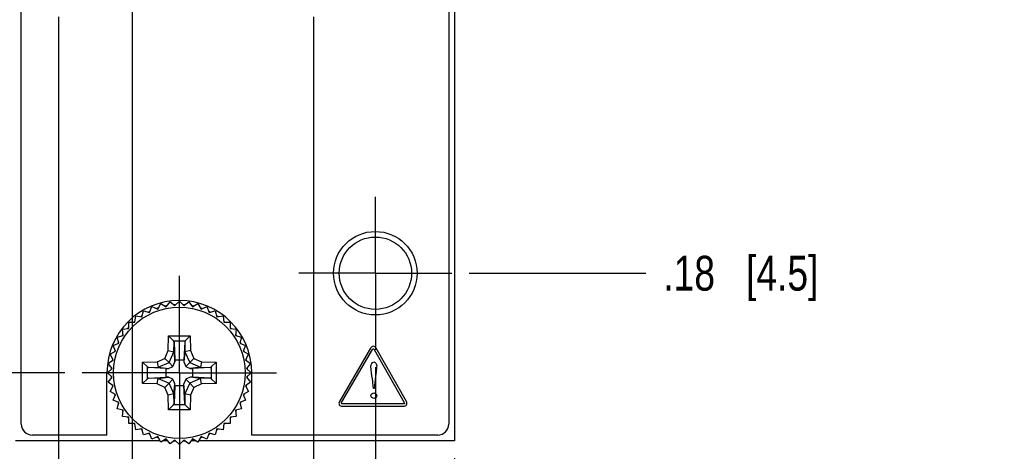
# Model space of a CAD drawing. Header units: inches. Extents: x 0 to 34, y 0 to 22.
# Tile 4 of 43: x 6.4 to 9.9, y 5.9 to 7.4. Entities that reach past the tile are written whole.
import ezdxf

# ---------------------------------------------------------------- set-up
doc = ezdxf.new("R2010")
doc.units = ezdxf.units.IN
doc.header["$LTSCALE"] = 1.87
doc.header["$MEASUREMENT"] = 0
doc.linetypes.add('CENTER', pattern=[0.6, 0.375, -0.075, 0.075, -0.075])
doc.layers.get('0').update_dxf_attribs({"linetype": 'CONTINUOUS'})
doc.layers.add('02___PRT_ALL_AXES', color=7, linetype='CONTINUOUS')
doc.layers.add('DIMENSIONS', color=7, linetype='CONTINUOUS')
doc.styles.get("Standard").update_dxf_attribs({"font": 'txt', "width": 0.8})
doc.dimstyles.new('DIMSTYLE_2', dxfattribs={"dimtxt": 0.125, "dimasz": 0.18, "dimexe": 0.125, "dimexo": 0.0625, "dimgap": 0.03125, "dimtad": 0, "dimtih": 1, "dimtoh": 1, "dimlfac": 0.5, "dimzin": 4, "dimdsep": 46, "dimtxsty": 'STANDARD', "dimblk": '_FILLED', "dimblk1": '_FILLED', "dimblk2": '_FILLED', "dimcen": 0.09, "dimadec": 0, "dimazin": 0, "dimtp": 0.001, "dimtm": 0.001, "dimtfac": 1, "dimtofl": 0, "dimtmove": 0, "dimatfit": 3, "dimldrblk": '_FILLED', "dimfxl": 1, "dimtolj": 1, "dimtzin": 4, "dimarcsym": 0})
doc.dimstyles.new('DIMSTYLE_3', dxfattribs={"dimtxt": 0.125, "dimasz": 0.18, "dimexe": 0.125, "dimexo": 0.0625, "dimgap": 0.03125, "dimtad": 0, "dimtih": 1, "dimtoh": 1, "dimlfac": 0.5, "dimzin": 4, "dimdsep": 46, "dimtxsty": 'STANDARD', "dimblk": '_FILLED', "dimblk1": '_FILLED', "dimblk2": '_FILLED', "dimcen": 0.09, "dimadec": 0, "dimazin": 0, "dimtfac": 1, "dimtofl": 0, "dimtmove": 0, "dimatfit": 3, "dimldrblk": '_FILLED', "dimfxl": 1, "dimtolj": 1, "dimtzin": 4, "dimarcsym": 0})

# ---------------------------------------------------------------- blocks, each defined once
blk = doc.blocks.new('*D7')
at = {"layer": 'DIMENSIONS', "color": 2, "linetype": 'CONTINUOUS'}
blk.add_line((6.2887, 5.9258), (5.6637, 5.9258), dxfattribs=at)
at = {"layer": 'DIMENSIONS', "color": 2, "linetype": 'CONTINUOUS', "insert": (5.6012, 5.9883), "char_height": 0.125, "width": 0.925, "attachment_point": 3, "line_spacing_factor": 0.9}
blk.add_mtext('.12{\\Ftxt.shx;\\W1.000000;\\H0.125000; }[3.1]', dxfattribs=at)
blk = doc.blocks.new('_FILLED')
at = {"color": 0, "linetype": 'BYBLOCK'}
blk.add_solid([(0, 0), (-1, 0.174), (-1, -0.174)], dxfattribs=at)
blk = doc.blocks.new('*D8')
at = {"layer": 'DIMENSIONS', "color": 2, "linetype": 'CONTINUOUS'}
blk.add_line((6.5277, 6.1698), (5.6637, 6.1698), dxfattribs=at)
at = {"layer": 'DIMENSIONS', "color": 2, "linetype": 'CONTINUOUS', "insert": (5.6012, 6.2323), "char_height": 0.125, "width": 0.725, "attachment_point": 3, "line_spacing_factor": 0.9}
blk.add_mtext('.00{\\Ftxt.shx;\\W1.000000;\\H0.125000; }[0]', dxfattribs=at)
blk = doc.blocks.new('*D9')
at = {"layer": 'DIMENSIONS', "color": 2, "linetype": 'CONTINUOUS'}
blk.add_line((6.6999, 7.8898), (5.6637, 7.8898), dxfattribs=at)
at = {"layer": 'DIMENSIONS', "color": 2, "linetype": 'CONTINUOUS', "insert": (5.6012, 7.9523), "char_height": 0.125, "width": 1.825, "attachment_point": 3, "line_spacing_factor": 0.9}
blk.add_mtext('PIN 1-A .86{\\Ftxt.shx;\\W1.000000;\\H0.125000; }[21.8]', dxfattribs=at)
blk = doc.blocks.new('*D10')
at = {"layer": 'DIMENSIONS', "color": 2, "linetype": 'CONTINUOUS'}
blk.add_line((6.4427, 7.5118), (5.6637, 7.5118), dxfattribs=at)
at = {"layer": 'DIMENSIONS', "color": 2, "linetype": 'CONTINUOUS', "insert": (5.6012, 7.5743), "char_height": 0.125, "width": 0.825, "attachment_point": 3, "line_spacing_factor": 0.9}
blk.add_mtext('.67{\\Ftxt.shx;\\W1.000000;\\H0.125000; }[17]', dxfattribs=at)
blk = doc.blocks.new('*D11')
at = {"layer": 'DIMENSIONS', "color": 2, "linetype": 'CONTINUOUS'}
blk.add_line((6.4427, 14.4658), (5.6637, 14.4658), dxfattribs=at)
at = {"layer": 'DIMENSIONS', "color": 2, "linetype": 'CONTINUOUS', "insert": (5.6012, 14.5283), "char_height": 0.125, "width": 1.225, "attachment_point": 3, "line_spacing_factor": 0.9}
blk.add_mtext('4.15{\\Ftxt.shx;\\W1.000000;\\H0.125000; }[105.4]', dxfattribs=at)
blk = doc.blocks.new('*D14')
at = {"layer": 'DIMENSIONS', "color": 2, "linetype": 'CONTINUOUS'}
blk.add_line((7.7507, 15.8098), (8.6147, 15.8098), dxfattribs=at)
at = {"layer": 'DIMENSIONS', "color": 2, "linetype": 'CONTINUOUS', "insert": (8.6772, 15.8723), "char_height": 0.125, "width": 1.225, "attachment_point": 1, "line_spacing_factor": 0.9}
blk.add_mtext('4.82{\\Ftxt.shx;\\W1.000000;\\H0.125000; }[122.4]', dxfattribs=at)
blk = doc.blocks.new('*D15')
at = {"layer": 'DIMENSIONS', "color": 2, "linetype": 'CONTINUOUS'}
blk.add_line((7.9897, 16.0538), (8.6147, 16.0538), dxfattribs=at)
at = {"layer": 'DIMENSIONS', "color": 2, "linetype": 'CONTINUOUS', "insert": (8.6772, 16.1163), "char_height": 0.125, "width": 1.225, "attachment_point": 1, "line_spacing_factor": 0.9}
blk.add_mtext('4.94{\\Ftxt.shx;\\W1.000000;\\H0.125000; }[125.5]', dxfattribs=at)
blk = doc.blocks.new('*D16')
at = {"layer": 'DIMENSIONS', "color": 2, "linetype": 'CONTINUOUS'}
blk.add_line((7.8197, 14.5018), (8.6147, 14.5018), dxfattribs=at)
at = {"layer": 'DIMENSIONS', "color": 2, "linetype": 'CONTINUOUS', "insert": (8.6772, 14.5643), "char_height": 0.125, "width": 1.225, "attachment_point": 1, "line_spacing_factor": 0.9}
blk.add_mtext('4.17{\\Ftxt.shx;\\W1.000000;\\H0.125000; }[105.8]', dxfattribs=at)
blk = doc.blocks.new('*D17')
at = {"layer": 'DIMENSIONS', "color": 2, "linetype": 'CONTINUOUS'}
blk.add_line((7.8197, 13.5198), (8.6147, 13.5198), dxfattribs=at)
at = {"layer": 'DIMENSIONS', "color": 2, "linetype": 'CONTINUOUS', "insert": (8.6772, 13.5823), "char_height": 0.125, "width": 1.125, "attachment_point": 1, "line_spacing_factor": 0.9}
blk.add_mtext('3.68{\\Ftxt.shx;\\W1.000000;\\H0.125000; }[93.3]', dxfattribs=at)
blk = doc.blocks.new('*D18')
at = {"layer": 'DIMENSIONS', "color": 2, "linetype": 'CONTINUOUS'}
blk.add_line((7.8197, 8.6178), (8.6147, 8.6178), dxfattribs=at)
at = {"layer": 'DIMENSIONS', "color": 2, "linetype": 'CONTINUOUS', "insert": (8.6772, 8.6803), "char_height": 0.125, "width": 1.125, "attachment_point": 1, "line_spacing_factor": 0.9}
blk.add_mtext('1.22{\\Ftxt.shx;\\W1.000000;\\H0.125000; }[31.1]', dxfattribs=at)
blk = doc.blocks.new('*D19')
at = {"layer": 'DIMENSIONS', "color": 2, "linetype": 'CONTINUOUS'}
blk.add_line((7.8197, 7.6358), (8.6147, 7.6358), dxfattribs=at)
at = {"layer": 'DIMENSIONS', "color": 2, "linetype": 'CONTINUOUS', "insert": (8.6772, 7.6983), "char_height": 0.125, "width": 1.025, "attachment_point": 1, "line_spacing_factor": 0.9}
blk.add_mtext('.73{\\Ftxt.shx;\\W1.000000;\\H0.125000; }[18.6]', dxfattribs=at)
blk = doc.blocks.new('*D20')
at = {"layer": 'DIMENSIONS', "color": 2, "linetype": 'CONTINUOUS'}
blk.add_line((7.9807, 6.5278), (8.6147, 6.5278), dxfattribs=at)
at = {"layer": 'DIMENSIONS', "color": 2, "linetype": 'CONTINUOUS', "insert": (8.6772, 6.5903), "char_height": 0.125, "width": 0.925, "attachment_point": 1, "line_spacing_factor": 0.9}
blk.add_mtext('.18{\\Ftxt.shx;\\W1.000000;\\H0.125000; }[4.5]', dxfattribs=at)
blk = doc.blocks.new('*D23')
at = {"layer": 'DIMENSIONS', "color": 2, "linetype": 'CONTINUOUS'}
blk.add_line((7.6432, 6.1903), (7.6432, 5.2383), dxfattribs=at)
at = {"layer": 'DIMENSIONS', "color": 2, "linetype": 'CONTINUOUS', "insert": (7.5807, 5.1758), "char_height": 0.125, "width": 0.925, "attachment_point": 3, "rotation": 90, "line_spacing_factor": 0.9}
blk.add_mtext('.35{\\Ftxt.shx;\\W1.000000;\\H0.125000; }[8.9]', dxfattribs=at)
blk = doc.blocks.new('*D24')
at = {"layer": 'DIMENSIONS', "color": 2, "linetype": 'CONTINUOUS'}
blk.add_line((7.9272, 5.8633), (7.9272, 5.2383), dxfattribs=at)
at = {"layer": 'DIMENSIONS', "color": 2, "linetype": 'CONTINUOUS', "insert": (7.8647, 5.1758), "char_height": 0.125, "width": 1.025, "attachment_point": 3, "rotation": 90, "line_spacing_factor": 0.9}
blk.add_mtext('.49{\\Ftxt.shx;\\W1.000000;\\H0.125000; }[12.5]', dxfattribs=at)
blk = doc.blocks.new('*D25')
at = {"layer": 'DIMENSIONS', "color": 2, "linetype": 'CONTINUOUS'}
blk.add_line((7.4212, 7.4493), (7.4212, 5.2383), dxfattribs=at)
at = {"layer": 'DIMENSIONS', "color": 2, "linetype": 'CONTINUOUS', "insert": (7.3587, 5.1758), "char_height": 0.125, "width": 1.225, "attachment_point": 3, "rotation": 90, "line_spacing_factor": 0.9}
blk.add_mtext('5X .24{\\Ftxt.shx;\\W1.000000;\\H0.125000; }[6.1]', dxfattribs=at)
blk = doc.blocks.new('*D26')
at = {"layer": 'DIMENSIONS', "color": 2, "linetype": 'CONTINUOUS'}
blk.add_line((6.5052, 7.4493), (6.5052, 5.2383), dxfattribs=at)
at = {"layer": 'DIMENSIONS', "color": 2, "linetype": 'CONTINUOUS', "insert": (6.4427, 5.1758), "char_height": 0.125, "width": 1.225, "attachment_point": 3, "rotation": 90, "line_spacing_factor": 0.9}
blk.add_mtext('5X .22{\\Ftxt.shx;\\W1.000000;\\H0.125000; }[5.5]', dxfattribs=at)
blk = doc.blocks.new('*D32')
at = {"layer": 'DIMENSIONS', "color": 2, "linetype": 'CONTINUOUS'}
blk.add_line((6.7702, 7.823), (6.7702, 5.2383), dxfattribs=at)
at = {"layer": 'DIMENSIONS', "color": 2, "linetype": 'CONTINUOUS', "insert": (6.7077, 5.1758), "char_height": 0.125, "width": 1.725, "attachment_point": 3, "rotation": 90, "line_spacing_factor": 0.9}
blk.add_mtext('PIN 1-A .08{\\Ftxt.shx;\\W1.000000;\\H0.125000; }[2.1]', dxfattribs=at)

msp = doc.modelspace()

# ---------------------------------------------------------------- linework, layer by layer
at = {"color": 7, "linetype": 'CONTINUOUS'}
for p, q in [((7.9272, 16.0538), (7.9272, 5.9258)), ((6.3712, 5.9858), (6.3712, 15.9938)), ((7.9072, 15.9938), (7.9072, 5.9858)), ((6.8321, 6.387), (6.8407, 6.4077)), ((6.8407, 6.4077), (6.8614, 6.3991)), ((6.8614, 6.3991), (6.8726, 6.4185)), ((6.8726, 6.4185), (6.892, 6.4073)), ((6.892, 6.4073), (6.9056, 6.4251)), ((6.9056, 6.4251), (6.9234, 6.4114)), ((6.9234, 6.4114), (6.9392, 6.4273)), ((6.9392, 6.4273), (6.9551, 6.4114)), ((6.9551, 6.4114), (6.9728, 6.4251)), ((6.9728, 6.4251), (6.9865, 6.4073)), ((6.9865, 6.4073), (7.0059, 6.4185)), ((7.0059, 6.4185), (7.0171, 6.3991)), ((7.0171, 6.3991), (7.0378, 6.4077)), ((7.0378, 6.4077), (7.0463, 6.387)), ((6.7796, 6.3518), (6.7825, 6.3741)), ((6.7825, 6.3741), (6.8047, 6.3711)), ((6.8047, 6.3711), (6.8105, 6.3928)), ((6.8105, 6.3928), (6.8321, 6.387)), ((7.0463, 6.387), (7.068, 6.3928)), ((7.068, 6.3928), (7.0738, 6.3711)), ((7.0738, 6.3711), (7.096, 6.3741)), ((7.096, 6.3741), (7.0989, 6.3518)), ((6.7572, 6.3518), (6.7796, 6.3518)), ((6.7572, 6.3294), (6.7572, 6.3518)), ((7.0989, 6.3518), (7.1213, 6.3518)), ((7.1213, 6.3518), (7.1213, 6.3294)), ((6.7162, 6.2985), (6.7379, 6.3043)), ((6.722, 6.2769), (6.7162, 6.2985)), ((6.7349, 6.3265), (6.7572, 6.3294)), ((6.7379, 6.3043), (6.7349, 6.3265)), ((6.8995, 6.2499), (6.9004, 6.3023)), ((6.9004, 6.3023), (6.978, 6.3023)), ((6.9004, 6.3023), (6.9182, 6.2843)), ((6.978, 6.3023), (6.9603, 6.2843)), ((6.978, 6.3023), (6.9789, 6.2499)), ((7.1213, 6.3294), (7.1435, 6.3265)), ((7.1435, 6.3265), (7.1406, 6.3043)), ((7.1406, 6.3043), (7.1622, 6.2985)), ((7.1622, 6.2985), (7.1564, 6.2769)), ((6.7013, 6.2683), (6.722, 6.2769)), ((6.7099, 6.2476), (6.7013, 6.2683)), ((6.9182, 6.2843), (6.9603, 6.2843)), ((6.9194, 6.2452), (6.92, 6.2804)), ((6.92, 6.2804), (6.9235, 6.2168)), ((6.9584, 6.2804), (6.955, 6.2168)), ((6.9584, 6.2804), (6.959, 6.2452)), ((7.1564, 6.2769), (7.1771, 6.2683)), ((7.1771, 6.2683), (7.1685, 6.2476)), ((6.6905, 6.2364), (6.7099, 6.2476)), ((6.7017, 6.217), (6.6905, 6.2364)), ((6.8871, 6.2219), (6.8995, 6.2499)), ((6.8995, 6.2499), (6.9193, 6.2455)), ((6.9021, 6.2069), (6.9193, 6.2455)), ((6.9193, 6.2455), (6.9194, 6.2452)), ((6.9194, 6.2452), (6.9233, 6.209)), ((6.959, 6.2452), (6.9551, 6.209)), ((6.959, 6.2452), (6.9592, 6.2455)), ((6.9789, 6.2499), (6.9592, 6.2455)), ((6.9592, 6.2455), (6.9764, 6.2069)), ((6.9789, 6.2499), (6.9914, 6.2219)), ((7.1685, 6.2476), (7.1879, 6.2364)), ((7.1879, 6.2364), (7.1767, 6.217)), ((6.6839, 6.2034), (6.7017, 6.217)), ((6.6976, 6.1856), (6.6839, 6.2034)), ((6.8067, 6.2086), (6.8591, 6.2095)), ((6.8067, 6.131), (6.8067, 6.2086)), ((6.8067, 6.2086), (6.8247, 6.1909)), ((6.8247, 6.1487), (6.8247, 6.1909)), ((6.8286, 6.189), (6.8638, 6.1896)), ((6.8922, 6.1855), (6.8286, 6.189)), ((6.8591, 6.2095), (6.8871, 6.2219)), ((6.8591, 6.2095), (6.8635, 6.1897)), ((6.8635, 6.1897), (6.9021, 6.2069)), ((6.8638, 6.1896), (6.8635, 6.1897)), ((6.8638, 6.1896), (6.9, 6.1857)), ((6.8871, 6.2219), (6.9021, 6.2069)), ((6.9, 6.1857), (6.9162, 6.1928)), ((6.9021, 6.2069), (6.9162, 6.1928)), ((6.9162, 6.1928), (6.9233, 6.209)), ((6.9233, 6.209), (6.9235, 6.2168)), ((6.9235, 6.2168), (6.955, 6.2168)), ((6.955, 6.2168), (6.9551, 6.209)), ((6.9551, 6.209), (6.9623, 6.1928)), ((6.9764, 6.2069), (6.9623, 6.1928)), ((6.9623, 6.1928), (6.9784, 6.1857)), ((6.9914, 6.2219), (6.9764, 6.2069)), ((6.9764, 6.2069), (7.0149, 6.1897)), ((7.0146, 6.1896), (6.9784, 6.1857)), ((7.0498, 6.189), (6.9863, 6.1855)), ((6.9914, 6.2219), (7.0193, 6.2095)), ((7.0149, 6.1897), (7.0146, 6.1896)), ((7.0146, 6.1896), (7.0498, 6.189)), ((7.0193, 6.2095), (7.0149, 6.1897)), ((7.0193, 6.2095), (7.0717, 6.2086)), ((7.0717, 6.2086), (7.0537, 6.1908)), ((7.0537, 6.1908), (7.0537, 6.1487)), ((7.0717, 6.2086), (7.0717, 6.131)), ((7.1767, 6.217), (7.1945, 6.2034)), ((7.1945, 6.2034), (7.1809, 6.1856)), ((6.6817, 6.1698), (6.6976, 6.1856)), ((6.6976, 6.1539), (6.6817, 6.1698)), ((6.6839, 6.1362), (6.6976, 6.1539)), ((6.8286, 6.1506), (6.8922, 6.154)), ((6.8638, 6.15), (6.9, 6.1539)), ((6.8922, 6.1855), (6.9, 6.1857)), ((6.8922, 6.154), (6.8922, 6.1855)), ((6.9, 6.1539), (6.8922, 6.154)), ((6.9162, 6.1467), (6.9, 6.1539)), ((6.9784, 6.1539), (6.9623, 6.1467)), ((6.9784, 6.1857), (6.9863, 6.1855)), ((6.9863, 6.154), (6.9784, 6.1539)), ((7.0146, 6.15), (6.9784, 6.1539)), ((6.9863, 6.1855), (6.9863, 6.154)), ((7.0498, 6.1506), (6.9863, 6.154)), ((7.1809, 6.1856), (7.1967, 6.1698)), ((7.1967, 6.1698), (7.1809, 6.1539)), ((7.1809, 6.1539), (7.1945, 6.1362)), ((6.7017, 6.1225), (6.6839, 6.1362)), ((6.6905, 6.1031), (6.7017, 6.1225)), ((6.8067, 6.131), (6.8247, 6.1487)), ((6.8591, 6.1301), (6.8067, 6.131)), ((6.8638, 6.15), (6.8286, 6.1506)), ((6.8591, 6.1301), (6.8635, 6.1498)), ((6.8871, 6.1176), (6.8591, 6.1301)), ((6.8635, 6.1498), (6.8638, 6.15)), ((6.8635, 6.1498), (6.9021, 6.1326)), ((6.8871, 6.1176), (6.9021, 6.1326)), ((6.9021, 6.1326), (6.9162, 6.1467)), ((6.9193, 6.0941), (6.9021, 6.1326)), ((6.9233, 6.1306), (6.9162, 6.1467)), ((6.9194, 6.0944), (6.9233, 6.1306)), ((6.9235, 6.1228), (6.92, 6.0592)), ((6.9235, 6.1228), (6.9233, 6.1306)), ((6.955, 6.1228), (6.9235, 6.1228)), ((6.955, 6.1228), (6.9551, 6.1306)), ((6.9584, 6.0592), (6.955, 6.1228)), ((6.9623, 6.1467), (6.9551, 6.1306)), ((6.959, 6.0944), (6.9551, 6.1306)), ((6.9764, 6.1326), (6.9592, 6.0941)), ((6.9764, 6.1326), (6.9623, 6.1467)), ((7.0149, 6.1498), (6.9764, 6.1326)), ((6.9914, 6.1176), (6.9764, 6.1326)), ((7.0193, 6.1301), (6.9914, 6.1176)), ((7.0498, 6.1506), (7.0146, 6.15)), ((7.0146, 6.15), (7.0149, 6.1498)), ((7.0193, 6.1301), (7.0149, 6.1498)), ((7.0717, 6.131), (7.0193, 6.1301)), ((7.0717, 6.131), (7.0537, 6.1487)), ((7.1945, 6.1362), (7.1767, 6.1225)), ((7.1767, 6.1225), (7.1879, 6.1031)), ((6.7099, 6.0919), (6.6905, 6.1031)), ((6.7013, 6.0712), (6.7099, 6.0919)), ((6.8995, 6.0897), (6.8871, 6.1176)), ((6.9193, 6.0941), (6.8995, 6.0897)), ((6.9004, 6.0373), (6.8995, 6.0897)), ((6.9194, 6.0944), (6.9193, 6.0941)), ((6.92, 6.0592), (6.9194, 6.0944)), ((6.959, 6.0944), (6.9584, 6.0592)), ((6.9592, 6.0941), (6.959, 6.0944)), ((6.9789, 6.0897), (6.9592, 6.0941)), ((6.9789, 6.0897), (6.978, 6.0373)), ((6.9914, 6.1176), (6.9789, 6.0897)), ((7.1879, 6.1031), (7.1685, 6.0919)), ((7.1685, 6.0919), (7.1771, 6.0712)), ((6.722, 6.0627), (6.7013, 6.0712)), ((6.7162, 6.041), (6.722, 6.0627)), ((6.9181, 6.0553), (6.9004, 6.0373)), ((6.9604, 6.0553), (6.9182, 6.0553)), ((6.978, 6.0373), (6.9603, 6.0553)), ((7.1771, 6.0712), (7.1564, 6.0627)), ((7.1564, 6.0627), (7.1622, 6.041)), ((6.7379, 6.0352), (6.7162, 6.041)), ((6.7349, 6.013), (6.7379, 6.0352)), ((6.7572, 6.0101), (6.7349, 6.013)), ((6.978, 6.0373), (6.9004, 6.0373)), ((7.1435, 6.013), (7.1213, 6.0101)), ((7.1622, 6.041), (7.1406, 6.0352)), ((7.1406, 6.0352), (7.1435, 6.013)), ((6.7572, 5.9877), (6.7572, 6.0101)), ((6.7796, 5.9877), (6.7572, 5.9877)), ((6.7825, 5.9655), (6.7796, 5.9877)), ((7.0989, 5.9877), (7.096, 5.9655)), ((7.1213, 5.9877), (7.0989, 5.9877)), ((7.1213, 6.0101), (7.1213, 5.9877)), ((6.6792, 5.9458), (6.4112, 5.9458)), ((6.8047, 5.9684), (6.7825, 5.9655)), ((6.8105, 5.9468), (6.8047, 5.9684)), ((6.8321, 5.9526), (6.8105, 5.9468)), ((6.8407, 5.9319), (6.8321, 5.9526)), ((7.0463, 5.9526), (7.0378, 5.9319)), ((7.068, 5.9468), (7.0463, 5.9526)), ((7.0738, 5.9684), (7.068, 5.9468)), ((7.096, 5.9655), (7.0738, 5.9684)), ((7.8672, 5.9458), (7.1992, 5.9458)), ((6.8699, 5.9258), (6.3512, 5.9258)), ((6.8614, 5.9405), (6.8407, 5.9319)), ((6.8726, 5.9211), (6.8614, 5.9405)), ((6.892, 5.9323), (6.8726, 5.9211)), ((6.897, 5.9258), (6.8807, 5.9258)), ((6.9056, 5.9145), (6.892, 5.9323)), ((6.9234, 5.9281), (6.9056, 5.9145)), ((6.9392, 5.9123), (6.9234, 5.9281)), ((6.9551, 5.9281), (6.9392, 5.9123)), ((6.9728, 5.9145), (6.9551, 5.9281)), ((6.9865, 5.9323), (6.9728, 5.9145)), ((6.9977, 5.9258), (6.9815, 5.9258)), ((7.0059, 5.9211), (6.9865, 5.9323)), ((7.0171, 5.9405), (7.0059, 5.9211)), ((7.9272, 5.9258), (7.0086, 5.9258)), ((7.0378, 5.9319), (7.0171, 5.9405))]:
    msp.add_line(p, q, dxfattribs=at)
at = {"color": 40, "linetype": 'CONTINUOUS'}
for p, q in [((7.6257, 6.2586), (7.5144, 6.0673)), ((7.5221, 6.0628), (7.6333, 6.2542)), ((7.6384, 6.2542), (7.7471, 6.0629)), ((7.7547, 6.0673), (7.6461, 6.2585)), ((7.6473, 6.1867), (7.6387, 6.1134)), ((7.6361, 6.1134), (7.6345, 6.1341)), ((7.6387, 6.1134), (7.6361, 6.1134)), ((7.7444, 6.0584), (7.5246, 6.0584)), ((7.5246, 6.0496), (7.7444, 6.0496))]:
    msp.add_line(p, q, dxfattribs=at)
at = {"color": 7, "linetype": 'CONTINUOUS'}
msp.add_circle((6.9392, 6.1698), 0.2362, dxfattribs=at)
for centre, radius, start, end in [((6.9392, 6.1699), 0.2449, 108.7558, 109.4592), ((6.9392, 6.1699), 0.2449, 108.0259, 108.7558), ((6.9393, 6.1696), 0.2452, 101.243, 101.9723), ((6.9393, 6.1695), 0.2453, 100.5412, 101.243), ((6.9392, 6.1702), 0.2445, 94.2569, 94.493), ((6.9392, 6.1704), 0.2444, 93.7308, 94.2569), ((6.9392, 6.1707), 0.2441, 93.0308, 93.7309), ((6.9392, 6.1686), 0.2462, 86.2716, 86.964), ((6.9392, 6.1687), 0.2461, 85.6967, 86.2716), ((6.9392, 6.1688), 0.246, 85.5125, 85.6967), ((6.9393, 6.1706), 0.2441, 78.7425, 79.4459), ((6.9392, 6.17), 0.2448, 78.0144, 78.7425), ((6.9392, 6.1694), 0.2454, 71.2576, 71.9845), ((6.9393, 6.1699), 0.2449, 70.556, 71.2576), ((6.939, 6.1701), 0.2447, 124.1411, 124.4885), ((6.939, 6.1701), 0.2446, 123.0297, 124.1411), ((6.9392, 6.1698), 0.245, 115.508, 116.9663), ((6.9387, 6.1689), 0.2461, 63.7224, 64.4808), ((6.9386, 6.1686), 0.2463, 63.0296, 63.7225), ((6.9403, 6.1714), 0.2431, 56.2735, 56.9756), ((6.9408, 6.172), 0.2423, 55.5034, 56.2735), ((6.9396, 6.1695), 0.2455, 138.7517, 139.4545), ((6.9397, 6.1694), 0.2456, 138.0275, 138.7517), ((6.9389, 6.1701), 0.2446, 131.2428, 131.9776), ((6.939, 6.17), 0.2447, 130.5404, 131.2428), ((6.9383, 6.1687), 0.2464, 48.7604, 49.4573), ((6.9384, 6.1688), 0.2463, 48.0366, 48.7604), ((6.9397, 6.1703), 0.2443, 41.2328, 41.9631), ((6.9393, 6.1699), 0.2448, 40.5318, 41.2329), ((6.9396, 6.1696), 0.2455, 146.2766, 146.9725), ((6.9393, 6.1698), 0.245, 145.5139, 146.2767), ((6.939, 6.1696), 0.2453, 33.7438, 34.5045), ((6.9394, 6.1699), 0.2448, 33.047, 33.7438), ((6.9383, 6.1702), 0.2439, 153.7231, 154.4862), ((6.9387, 6.17), 0.2445, 153.0251, 153.7231), ((6.9386, 6.1695), 0.2457, 26.2644, 26.96), ((6.9384, 6.1694), 0.2459, 25.5065, 26.2645), ((6.9405, 6.1694), 0.2463, 160.5476, 161.9697), ((6.94, 6.1701), 0.2442, 18.7533, 19.4585), ((6.9397, 6.17), 0.2445, 18.0227, 18.7533), ((6.9403, 6.1697), 0.2461, 175.496, 175.6846), ((6.9383, 6.17), 0.2441, 168.7668, 169.4709), ((6.9375, 6.1702), 0.2432, 168.0356, 168.7668), ((6.9389, 6.1697), 0.2453, 11.249, 11.9787), ((6.9392, 6.1698), 0.245, 10.5466, 11.249), ((6.9391, 6.1698), 0.2451, 4.2032, 4.489), ((6.9397, 6.1697), 0.2455, 176.2551, 176.9499), ((6.9397, 6.1699), 0.2455, 183.0498, 183.7448), ((6.9401, 6.1697), 0.2459, 175.6845, 176.2552), ((6.9401, 6.1699), 0.2459, 183.7448, 184.3062), ((6.9391, 6.1698), 0.2451, 3.7304, 4.2032), ((6.9391, 6.1698), 0.2451, 355.7878, 356.2695), ((6.9391, 6.1698), 0.2451, 3.0323, 3.7304), ((6.9391, 6.1698), 0.2451, 356.2695, 356.9674), ((6.9403, 6.1699), 0.2461, 184.3061, 184.5037), ((6.9383, 6.1696), 0.2441, 190.529, 191.2329), ((6.9375, 6.1694), 0.2432, 191.2329, 191.9653), ((6.9389, 6.1699), 0.2453, 348.0221, 348.7507), ((6.9392, 6.1698), 0.245, 348.7507, 349.4532), ((6.9391, 6.1698), 0.2451, 355.5107, 355.7878), ((6.9405, 6.1702), 0.2463, 198.0313, 199.4527), ((6.94, 6.1695), 0.2442, 340.5419, 341.2461), ((6.9397, 6.1696), 0.2445, 341.2461, 341.9783), ((6.9383, 6.1693), 0.2439, 205.5114, 206.2761), ((6.9387, 6.1696), 0.2445, 206.276, 206.9738), ((6.9386, 6.1701), 0.2457, 333.0389, 333.7347), ((6.9384, 6.1702), 0.2459, 333.7347, 334.4912), ((6.9396, 6.17), 0.2455, 213.0262, 213.7225), ((6.9393, 6.1698), 0.245, 213.7225, 214.4833), ((6.939, 6.17), 0.2453, 325.4927, 326.2553), ((6.9394, 6.1697), 0.2448, 326.2553, 326.9517), ((6.4112, 5.9858), 0.04, 180, 270), ((6.9396, 6.1701), 0.2455, 220.5459, 221.2475), ((6.9397, 6.1702), 0.2456, 221.2475, 221.974), ((6.9389, 6.1695), 0.2446, 228.024, 228.7566), ((6.939, 6.1696), 0.2447, 228.7566, 229.4595), ((6.9383, 6.1709), 0.2464, 310.5427, 311.239), ((6.9384, 6.1708), 0.2463, 311.239, 311.9651), ((6.9397, 6.1693), 0.2443, 318.0386, 318.7664), ((6.9393, 6.1696), 0.2448, 318.7664, 319.4686), ((7.8672, 5.9858), 0.04, 270, 360), ((6.939, 6.1695), 0.2447, 235.5097, 235.807), ((6.939, 6.1694), 0.2446, 235.807, 236.9693), ((6.9392, 6.1698), 0.245, 243.0328, 244.4902), ((6.9387, 6.1707), 0.2461, 295.5173, 296.277), ((6.9386, 6.171), 0.2463, 296.277, 296.9696), ((6.9403, 6.1682), 0.2431, 303.0234, 303.7259), ((6.9407, 6.1676), 0.2423, 303.726, 304.2321), ((6.9407, 6.1676), 0.2424, 304.2322, 304.4947), ((6.9392, 6.1697), 0.2449, 250.5409, 251.2436), ((6.9392, 6.1697), 0.2449, 251.2436, 251.9755), ((6.9393, 6.17), 0.2452, 258.0291, 258.7564), ((6.9393, 6.1701), 0.2453, 258.7564, 259.459), ((6.9392, 6.1693), 0.2446, 265.5051, 265.6902), ((6.9392, 6.1692), 0.2444, 265.6901, 266.2685), ((6.9392, 6.1689), 0.2441, 266.2685, 266.9683), ((6.9392, 6.171), 0.2462, 273.0351, 273.7278), ((6.9392, 6.1709), 0.2461, 273.7278, 274.2507), ((6.9392, 6.1708), 0.246, 274.2507, 274.4856), ((6.9393, 6.1689), 0.2441, 280.5542, 281.2569), ((6.9392, 6.1696), 0.2448, 281.2569, 281.987), ((6.9392, 6.1702), 0.2454, 288.0168, 288.7418), ((6.9393, 6.1697), 0.2449, 288.7418, 289.4441)]:
    msp.add_arc(centre, radius, start, end, dxfattribs=at)
msp.add_ellipse((6.829, 6.1306), major_axis=(-0.0001, 0.02), ratio=0.487612, start_param=0.023739, end_param=0.442618, dxfattribs=at)
for points, knots in [([(6.92, 6.2804), (6.92, 6.2807), (6.9199, 6.2814), (6.9195, 6.2824), (6.9189, 6.2834), (6.9185, 6.284), (6.9182, 6.2843)], [0, 0, 0, 0, 0.229991, 0.471038, 0.726338, 1, 1, 1, 1]), ([(6.9603, 6.2843), (6.9598, 6.2837), (6.9589, 6.2825), (6.9584, 6.2811), (6.9584, 6.2804)], [0, 0, 0, 0, 0.533893, 1, 1, 1, 1]), ([(6.8247, 6.1909), (6.8253, 6.1903), (6.8265, 6.1894), (6.8279, 6.189), (6.8286, 6.189)], [0, 0, 0, 0, 0.533893, 1, 1, 1, 1]), ([(7.0498, 6.189), (7.0501, 6.189), (7.0508, 6.1891), (7.0518, 6.1895), (7.0528, 6.1901), (7.0535, 6.1905), (7.0537, 6.1908)], [0, 0, 0, 0, 0.229991, 0.471038, 0.726338, 1, 1, 1, 1]), ([(7.0537, 6.1487), (7.0532, 6.1492), (7.052, 6.1501), (7.0505, 6.1506), (7.0498, 6.1506)], [0, 0, 0, 0, 0.533893, 1, 1, 1, 1]), ([(6.9182, 6.0553), (6.9185, 6.0555), (6.9189, 6.0562), (6.9195, 6.0572), (6.9199, 6.0582), (6.92, 6.0589), (6.92, 6.0592)], [0, 0, 0, 0, 0.273672, 0.52896, 0.77001, 1, 1, 1, 1]), ([(6.9604, 6.0553), (6.9598, 6.0559), (6.9589, 6.057), (6.9584, 6.0585), (6.9584, 6.0592)], [0, 0, 0, 0, 0.535971, 1, 1, 1, 1])]:
    msp.add_open_spline(points, degree=3, knots=knots, dxfattribs=at)
at = {"color": 40, "linetype": 'CONTINUOUS'}
for points in [[(7.636, 6.2654), (7.6319, 6.2654), (7.6278, 6.2621), (7.6257, 6.2586)], [(7.6461, 6.2585), (7.6441, 6.2621), (7.6401, 6.2654), (7.636, 6.2654)], [(7.6333, 6.2542), (7.6339, 6.2552), (7.6348, 6.2565), (7.636, 6.2565)], [(7.636, 6.2565), (7.6371, 6.2565), (7.6379, 6.2552), (7.6384, 6.2542)], [(7.6274, 6.193), (7.6274, 6.1993), (7.631, 6.2091), (7.6373, 6.2091)], [(7.6274, 6.0877), (7.6274, 6.0926), (7.6328, 6.098), (7.6376, 6.098)], [(7.6376, 6.098), (7.6425, 6.098), (7.6481, 6.0926), (7.6481, 6.0877)], [(7.6481, 6.0877), (7.6481, 6.083), (7.6424, 6.078), (7.6376, 6.078)], [(7.5144, 6.0673), (7.5124, 6.0638), (7.5116, 6.0586), (7.5136, 6.0551)], [(7.5136, 6.0551), (7.5157, 6.0515), (7.5205, 6.0496), (7.5246, 6.0496)], [(7.5213, 6.0595), (7.5208, 6.0605), (7.5215, 6.0619), (7.5221, 6.0628)], [(7.5246, 6.0584), (7.5234, 6.0584), (7.5218, 6.0584), (7.5213, 6.0595)], [(7.7477, 6.0595), (7.7472, 6.0585), (7.7456, 6.0584), (7.7444, 6.0584)], [(7.7444, 6.0496), (7.7485, 6.0496), (7.7533, 6.0515), (7.7553, 6.0551)], [(7.7471, 6.0629), (7.7476, 6.0619), (7.7484, 6.0605), (7.7477, 6.0595)], [(7.7553, 6.0551), (7.7574, 6.0586), (7.7568, 6.0638), (7.7547, 6.0673)]]:
    msp.add_open_spline(points, degree=3, dxfattribs=at)
for points, knots in [([(7.6345, 6.1341), (7.6341, 6.1386), (7.6317, 6.1583), (7.6274, 6.1778), (7.6274, 6.193)], [0, 0, 0, 0, 0.231529, 1, 1, 1, 1]), ([(7.6373, 6.2091), (7.6411, 6.2091), (7.6498, 6.2018), (7.648, 6.192), (7.6473, 6.1867)], [0, 0, 0, 0, 0.41187, 1, 1, 1, 1]), ([(7.6376, 6.078), (7.6341, 6.078), (7.6283, 6.0809), (7.6274, 6.0862), (7.6274, 6.0877)], [0, 0, 0, 0, 0.6909, 1, 1, 1, 1])]:
    msp.add_open_spline(points, degree=3, knots=knots, dxfattribs=at)
at = {"layer": '02___PRT_ALL_AXES', "color": 7, "linetype": 'CENTER'}
for p, q in [((7.6432, 6.5278), (7.6432, 6.8028)), ((6.9392, 6.1698), (6.9392, 6.5188)), ((7.6432, 6.5278), (7.3682, 6.5278)), ((7.6432, 6.5278), (7.9182, 6.5278)), ((7.6432, 6.5278), (7.6432, 6.2528)), ((6.9392, 6.1698), (6.5902, 6.1698)), ((6.9392, 6.1698), (7.2882, 6.1698)), ((6.9392, 6.1698), (6.9392, 5.8208))]:
    msp.add_line(p, q, dxfattribs=at)
at = {"layer": '02___PRT_ALL_AXES', "color": 7, "linetype": 'CONTINUOUS'}
for p, q in [((6.6792, 5.9458), (6.6792, 6.1698)), ((7.1992, 5.9458), (7.1992, 6.1698))]:
    msp.add_line(p, q, dxfattribs=at)
for radius in [0.15, 0.13]:
    msp.add_circle((7.6432, 6.5278), radius, dxfattribs=at)
msp.add_arc((6.9392, 6.1698), 0.26, 0, 180, dxfattribs=at)

# ---------------------------------------------------------------- dimensions: what is measured, and where the dimension line sits
at = {"layer": 'DIMENSIONS', "color": 2, "linetype": 'CONTINUOUS'}
for feature_location, offset, dtype, origin, dimstyle, picture, middle in [((7.9897, 16.0538), (0.625, 0), 0, (7.9272, 6.1698), 'DIMSTYLE_2', '*D15', (9.2897, 16.0538)), ((7.7507, 15.8098), (0.864, 0), 0, (7.6882, 6.1698), 'DIMSTYLE_2', '*D14', (9.2897, 15.8098)), ((7.8197, 14.5018), (0.795, 0), 0, (7.7572, 6.1698), 'DIMSTYLE_2', '*D16', (9.2897, 14.5018)), ((6.4427, 14.4658), (-0.779, 0), 0, (6.5052, 6.1698), 'DIMSTYLE_2', '*D11', (4.9887, 14.4658)), ((7.8197197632, 13.5197823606), (0.795, 0), 0, (7.7572197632, 6.1697823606), 'DIMSTYLE_2', '*D17', (9.2397197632, 13.5197823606)), ((7.8197, 8.6178), (0.795, 0), 0, (7.7572, 6.1698), 'DIMSTYLE_2', '*D18', (9.2397, 8.6178)), ((7.8197, 7.6358), (0.795, 0), 0, (7.7572, 6.1698), 'DIMSTYLE_2', '*D19', (9.1897, 7.6358)), ((6.4427, 7.5118), (-0.779, 0), 0, (6.5052, 6.1698), 'DIMSTYLE_2', '*D10', (5.1887, 7.5118)), ((7.9807, 6.5278), (0.634, 0), 0, (7.9182, 6.1698), 'DIMSTYLE_2', '*D20', (9.1397, 6.5278)), ((6.5277197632, 6.1697823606), (-0.864, 0), 0, (6.5902197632, 6.1697823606), 'DIMSTYLE_3', '*D8', (5.2387197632, 6.1697823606)), ((7.6432, 6.1903), (0, -0.952), 1, (6.9392, 6.2528), 'DIMSTYLE_2', '*D23', (7.6432, 4.7133)), ((6.2887, 5.9258), (-0.625, 0), 0, (6.5902, 6.1698), 'DIMSTYLE_2', '*D7', (5.1387, 5.9258)), ((7.9272, 5.8633), (0, -0.625), 1, (6.9392, 5.9258), 'DIMSTYLE_2', '*D24', (7.9272, 4.6633))]:
    dim = msp.add_ordinate_dim(feature_location=feature_location, offset=offset, dtype=dtype, origin=origin, dimstyle=dimstyle, dxfattribs=at)
    dim.commit()
    dim.dimension.update_dxf_attribs({"geometry": picture, "text_midpoint": middle})
for feature_location, offset, dtype, origin, text, picture, middle in [((6.6999, 7.8898), (-1.0361, 0), 0, (6.7624, 6.1698), 'PIN 1-A <>', '*D9', (4.6887, 7.8898)), ((6.7702, 7.823), (0, -2.5847), 1, (6.9392, 7.8855), 'PIN 1-A <>', '*D32', (6.7702, 4.3133)), ((6.5052, 7.4493), (0, -2.211), 1, (6.9392, 7.5118), '5X <>', '*D26', (6.5052, 4.5633)), ((7.4212, 7.4493), (0, -2.211), 1, (6.9392, 7.5118), '5X <>', '*D25', (7.4212, 4.5633))]:
    dim = msp.add_ordinate_dim(feature_location=feature_location, offset=offset, dtype=dtype, origin=origin, text=text, dimstyle='DIMSTYLE_2', dxfattribs=at)
    dim.commit()
    dim.dimension.update_dxf_attribs({"geometry": picture, "text_midpoint": middle})

doc.saveas('drawing.dxf')
